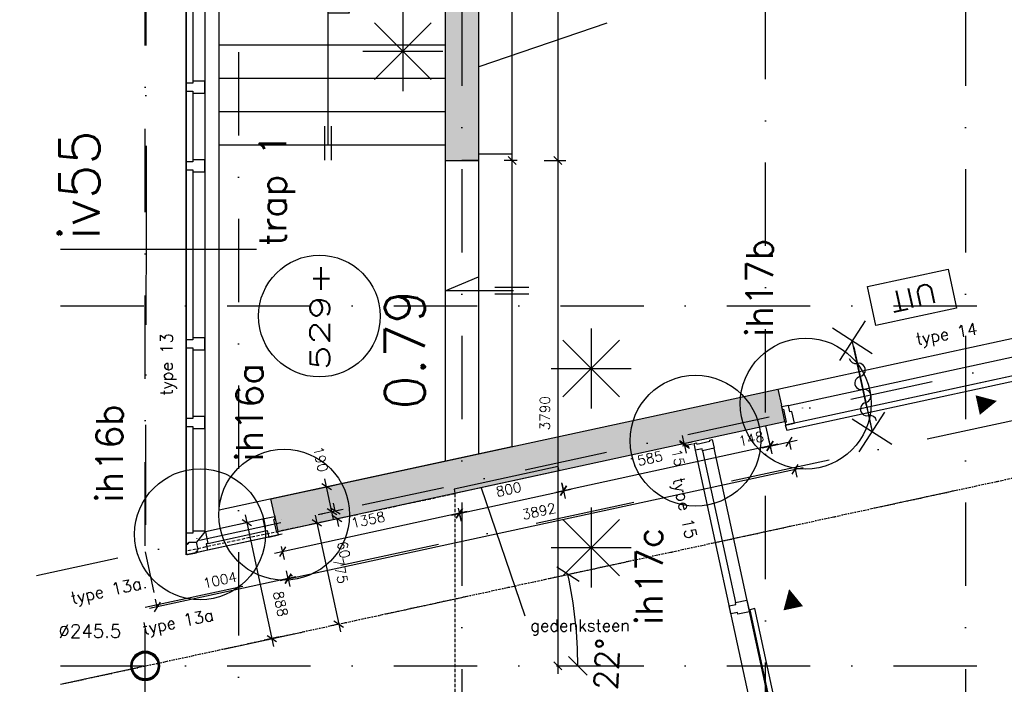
# Model space of a CAD drawing. Extents: x -33344 to 2055880, y -64816 to 121260.
# Tile 95 of 133: x 35387 to 42775, y 64009 to 68993. Entities that reach past the tile are written whole.
import ezdxf
from ezdxf.enums import TextEntityAlignment as Align

# ---------------------------------------------------------------- set-up
doc = ezdxf.new("R2010")
doc.units = 0
doc.header["$LTSCALE"] = 50
doc.header["$MEASUREMENT"] = 0
doc.header["$PDMODE"] = 3
doc.header["$PDSIZE"] = 0.1
for name, pattern in [('DASHDOT', [1, 0.5, -0.25, 0, -0.25]), ('DASHED', [0.75, 0.5, -0.25]), ('DD1', [2.66667, 1.66667, -0.5, 0, -0.5]), ('HIDDENX2', [0.75, 0.5, -0.25]), ('STRAM_0WT$1$DASHDOT', [25, 12.5, -6.25, 0, -6.25]), ('STRAM_0WT$1$DD1', [2.66667, 1.66667, -0.5, 0, -0.5])]:
    doc.linetypes.add(name, pattern=pattern)
doc.layers.get('0').update_dxf_attribs({"linetype": 'CONTINUOUS'})
doc.layers.get('DEFPOINTS').update_dxf_attribs({"linetype": 'CONTINUOUS'})
for name, color, linetype in [('00', 7, 'CONTINUOUS'), ('_BRANDCOMPART', 6, 'DASHDOT'), ('_DETAILNUMMERS', 4, 'CONTINUOUS'), ('_DETAILNUMMERSTEKST', 4, 'CONTINUOUS'), ('A--A21--_F12--', 7, 'CONTINUOUS'), ('A--A21--_F123-', 9, 'CONTINUOUS'), ('A--A22--_F12--', 7, 'CONTINUOUS'), ('A--A22--_F123-', 9, 'CONTINUOUS'), ('A--A28--_F-2--', 7, 'CONTINUOUS'), ('A--L21--', 3, 'CONTINUOUS'), ('A--L21--_F12--', 7, 'CONTINUOUS'), ('A--L22--', 3, 'CONTINUOUS'), ('A--L22--_F12--', 7, 'CONTINUOUS'), ('A--L22A1_BINNENWAND', 1, 'CONTINUOUS'), ('A--L22A3_BINNENWAND', 3, 'CONTINUOUS'), ('A--L28--', 7, 'CONTINUOUS'), ('A--L28--_F-2--', 7, 'CONTINUOUS'), ('A--L32--_F-23-', 2, 'CONTINUOUS'), ('A--L32--_F123-', 1, 'CONTINUOUS'), ('A--L35A2_PLAFONDS', 1, 'HIDDENX2'), ('A--L63--', 7, 'CONTINUOUS'), ('A--L65--', 7, 'CONTINUOUS'), ('A--L65--_F-23-', 7, 'CONTINUOUS'), ('A--L65--_F123-', 7, 'CONTINUOUS'), ('A--M$1A-_F123-', 1, 'CONTINUOUS'), ('A--M1$A-_F123-', 1, 'CONTINUOUS'), ('A--T$1A-25_TEKST', 2, 'CONTINUOUS'), ('A--T$1A-_F123-_RN', 4, 'CONTINUOUS'), ('A--T01A-25_TEKST', 2, 'CONTINUOUS'), ('A--T63--_F123-', 1, 'CONTINUOUS'), ('HELLINGBANEN_TRAP', 1, 'CONTINUOUS'), ('HELLINGBANEN_TRAPPEN', 1, 'CONTINUOUS'), ('L1', 1, 'CONTINUOUS'), ('STRAM_0WT$0$A--L$7A-_STRA0', 1, 'STRAM_0WT$1$DASHDOT'), ('STRAM_0WT$0$A--L$7AC3-_STR', 3, 'STRAM_0WT$1$DASHDOT'), ('STRAM_0WT$1$A--M$1A-_F123-', 1, 'CONTINUOUS'), ('STRAM_0WT$1$STRAMIEN', 1, 'STRAM_0WT$1$DD1'), ('STRAMIEN', 1, 'DD1'), ('TEKST_KOZIJNMERK', 2, 'CONTINUOUS'), ('X--LR---_CP', 7, 'CONTINUOUS'), ('XREF', 7, 'CONTINUOUS')]:
    doc.layers.add(name, color=color, linetype=linetype)
doc.styles.add('ALFA-0_25', font='ROMANS')
doc.styles.add('B-01', font='SIMPLEX.SHX', dxfattribs={"width": 0.8, "height": 4.5})
doc.styles.add('HIEMSTRA', font='romans.shx')
doc.styles.add('STRAM_0WT$1$HIEMSTRA', font='romans.shx')
doc.dimstyles.new('STANDARD$0', dxfattribs={"dimscale": 30, "dimtxt": 2.5, "dimasz": 2, "dimexe": 2, "dimexo": 0, "dimgap": 2, "dimtad": 1, "dimdec": 0, "dimzin": 0, "dimtxsty": 'ALFA-0_25', "dimblk1": 'OBLIQUE', "dimblk2": 'OBLIQUE', "dimsah": 1, "dimcen": -3, "dimdle": 2, "dimclrd": 1, "dimclre": 1, "dimclrt": 2, "dimazin": 3, "dimtfac": 0.666667, "dimtofl": 0, "dimtmove": 0, "dimatfit": 3, "dimtvp": 0.833333, "dimtolj": 1, "dimtzin": 0})
doc.dimstyles.new('STRAM_0WT$0$STANDARD', dxfattribs={"dimscale": 70, "dimtxt": 2.5, "dimasz": 2, "dimexe": 0.3, "dimexo": 0.3, "dimgap": 2, "dimtad": 1, "dimdec": 0, "dimzin": 0, "dimtxsty": 'STRAM_0WT$1$HIEMSTRA', "dimblk1": 'STRAM_0WT$0$_OBLIQUE', "dimblk2": 'STRAM_0WT$0$_OBLIQUE', "dimsah": 1, "dimcen": -0.09, "dimdle": 0.3, "dimclrd": 1, "dimclre": 1, "dimclrt": 4, "dimazin": 3, "dimtfac": 1, "dimtdec": 4, "dimtix": 1, "dimtofl": 0, "dimtmove": 0, "dimatfit": 3, "dimtvp": 625, "dimtolj": 1, "dimtzin": 0})

# ---------------------------------------------------------------- blocks, each defined once
blk = doc.blocks.new('Q060089-')
at = {"layer": 'A--L63--', "linetype": 'CONTINUOUS'}
blk.add_lwpolyline([(0, 0), (0, 300), (620, 300), (620, 0)], close=True, dxfattribs=at)
at = {"layer": 'X--LR---_CP'}
blk.add_point((620, 0), dxfattribs=at)
blk.add_point((620, 0), dxfattribs=at)
blk.add_point((620, 0), dxfattribs=at)
at = {"layer": 'A--T63--_F123-', "style": 'ALFA-0_25', "width": 1.088889}
blk.add_text('UIT', height=150, dxfattribs=at).set_placement((123.7, 78.8), (473.7, 78.8), align=Align.FIT)
blk = doc.blocks.new('Q020657-')
at = {"layer": 'A--A28--_F-2--', "color": 3, "linetype": 'CONTINUOUS'}
for points in [[(-89.7, 37.1), (-101.2, 41.9), (-68.6, 68.6), (-77.5, 77.5)], [(-68.6, 68.6), (-77.5, 77.5), (-37.1, 89.7), (-41.9, 101.2)], [(-37.1, 89.7), (-41.9, 101.2), (0, 97.1), (0, 109.5)], [(0, 97.1), (0, 109.5), (37.1, 89.7), (41.9, 101.2)], [(37.1, 89.7), (41.9, 101.2), (68.6, 68.6), (77.5, 77.5)], [(68.6, 68.6), (77.5, 77.5), (89.7, 37.1), (101.2, 41.9)], [(-97.1, 0), (-109.5, 0), (-89.7, 37.1), (-101.2, 41.9)], [(-89.7, -37.1), (-101.2, -41.9), (-97.1, 0), (-109.5, 0)], [(89.7, 37.1), (101.2, 41.9), (97.1, 0), (109.5, 0)], [(97.1, 0), (109.5, 0), (89.7, -37.1), (101.2, -41.9)], [(-68.6, -68.6), (-77.5, -77.5), (-89.7, -37.1), (-101.2, -41.9)], [(-37.1, -89.7), (-41.9, -101.2), (-68.6, -68.6), (-77.5, -77.5)], [(68.6, -68.6), (77.5, -77.5), (37.1, -89.7), (41.9, -101.2)], [(89.7, -37.1), (101.2, -41.9), (68.6, -68.6), (77.5, -77.5)], [(0, -97.1), (0, -109.5), (-37.1, -89.7), (-41.9, -101.2)], [(37.1, -89.7), (41.9, -101.2), (0, -97.1), (0, -109.5)]]:
    blk.add_solid(points, dxfattribs=at)
at = {"layer": 'A--L28--_F-2--', "color": 3, "linetype": 'CONTINUOUS'}
blk.add_lwpolyline([(0, 109.5, 1), (0, -109.5, 1), (0, 109.5), (0, 97.1, -1), (0, -97.1, -1), (0, 97.1)], format="xyb", close=True, dxfattribs=at)
at = {"layer": 'X--LR---_CP', "color": 4, "linetype": 'CONTINUOUS'}
blk.add_point((0, 0), dxfattribs=at)
blk = doc.blocks.new('S060204-')
at = {"layer": 'A--L65--_F-23-', "color": 255}
blk.add_circle((0, 0), 0.0123, dxfattribs=at)
at = {"layer": 'A--L65--_F123-', "color": 1, "linetype": 'CONTINUOUS'}
for points in [[(-1.25, 6.25), (1.25, 3.75)], [(1.25, 6.25), (-1.25, 3.75)], [(0, 0), (0, 5)]]:
    blk.add_lwpolyline(points, dxfattribs=at)
blk = doc.blocks.new('S060205A')
at = {"layer": 'A--L65--_F-23-', "color": 255}
blk.add_circle((0, -0.0123), 0.0123, dxfattribs=at)
at = {"layer": 'A--L65--_F123-', "color": 1, "linetype": 'CONTINUOUS'}
blk.add_lwpolyline([(0, -0.0123), (0, 6.2377)], dxfattribs=at)
for points in [[(-0.5, 5.7377, 0.41), (0, 5.2377)], [(0, 4.2377, 1), (0, 5.2377)], [(0, 4.2377, 1), (0, 3.2377)], [(0, 2.2377, 1), (0, 3.2377)], [(0, 2.2377, 1), (0, 1.2377)], [(0.5, 0.7377, 0.41), (0, 1.2377)]]:
    blk.add_lwpolyline(points, format="xyb", dxfattribs=at)
at = {"layer": 'A--L65--', "xscale": -1}
blk.add_blockref('S060204-', (0, 1.4877), dxfattribs=at)
blk.add_blockref('S060204-', (0, 1.4877), dxfattribs=at)
at = {"layer": 'A--L65--', "rotation": 180}
blk.add_blockref('S060204-', (0, 4.4877), dxfattribs=at)
blk.add_blockref('S060204-', (0, 4.4877), dxfattribs=at)
blk = doc.blocks.new('_OBLIQUE')
at = {"color": 0, "linetype": 'BYBLOCK'}
blk.add_line((-0.5, -0.5), (0.5, 0.5), dxfattribs=at)
blk = doc.blocks.new('*D219')
at = {"layer": 'A--M$1A-_F123-', "color": 1}
for p, q in [((39425.8, 72306.9), (39425.8, 67877.2)), ((39319.6, 72246.9), (39485.8, 72246.9)), ((39322.1, 67937.2), (39485.8, 67937.2))]:
    blk.add_line(p, q, dxfattribs=at)
at = {"layer": 'DEFPOINTS', "color": 0}
for p in [(39319.6, 72246.9), (39322.1, 67937.2), (39425.8, 67937.2)]:
    blk.add_point(p, dxfattribs=at)
at = {"layer": 'A--M$1A-_F123-', "color": 1, "xscale": 60, "yscale": 60, "zscale": 60}
for p, rotation in [((39425.8, 72246.9), 90), ((39425.8, 67937.2), 270)]:
    blk.add_blockref('_OBLIQUE', p, dxfattribs=dict(at, rotation=rotation))
at = {"layer": 'A--M$1A-_F123-', "color": 2, "insert": (39328.3, 70092), "char_height": 75, "attachment_point": 5, "rotation": 90, "style": 'ALFA-0_25'}
blk.add_mtext('\\A1;4310', dxfattribs=at)
blk = doc.blocks.new('*U1299')
at = {"layer": 'A--A22--_F123-', "linetype": 'CONTINUOUS'}
blk.add_hatch(color=256, dxfattribs=at).paths.add_polyline_path([(0, 0), (-26.5, 122.2), (3777.8, 945.9), (3804.2, 823.7), (3830.7, 701.5), (26.5, -122.2)])
at = {"layer": 'A--A22--_F12--', "color": 8}
for points in [[(0, 0), (-26.5, 122.2), (3804.2, 823.7), (3777.8, 945.9)], [(3804.2, 823.7), (3830.7, 701.5), (0, 0), (26.5, -122.2)]]:
    blk.add_solid(points, dxfattribs=at)
at = {"layer": 'A--L22--_F12--', "color": 3, "linetype": 'CONTINUOUS'}
for points in [[(0, 0), (-26.5, 122.2), (3777.8, 945.9), (3804.2, 823.7)], [(0, 0), (26.5, -122.2), (3830.7, 701.5), (3804.2, 823.7)]]:
    blk.add_lwpolyline(points, dxfattribs=at)
blk = doc.blocks.new('*D247')
at = {"layer": 'A--M$1A-_F123-', "color": 1}
for p, q in [((37743, 65246), (37677.4, 65548.9)), ((37587, 65467.9), (37748.8, 65502.9)), ((37627.1, 65282.3), (37789, 65317.3))]:
    blk.add_line(p, q, dxfattribs=at)
at = {"layer": 'DEFPOINTS', "color": 0}
for p in [(37587, 65467.9), (37690.1, 65490.2), (37627.1, 65282.3)]:
    blk.add_point(p, dxfattribs=at)
at = {"layer": 'A--M$1A-_F123-', "color": 1, "xscale": 60, "yscale": 60, "zscale": 60}
for p, rotation in [((37690.1, 65490.2), 102.2170765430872), ((37730.3, 65304.6), 282.2170765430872)]:
    blk.add_blockref('_OBLIQUE', p, dxfattribs=dict(at, rotation=rotation))
at = {"layer": 'A--M$1A-_F123-', "color": 2, "insert": (37645.5, 65696.5), "char_height": 75, "attachment_point": 5, "rotation": 282.21708, "style": 'ALFA-0_25'}
blk.add_mtext('\\A1;190', dxfattribs=at)
blk = doc.blocks.new('*D248')
at = {"layer": 'A--M$1A-_F123-', "color": 1}
for p, q in [((37636.1, 65284.2), (37813.9, 65322.7)), ((37755.2, 65310), (37742.5, 65368.7)), ((37648.8, 65225.5), (37826.6, 65264)), ((37767.9, 65251.3), (37780.6, 65192.6))]:
    blk.add_line(p, q, dxfattribs=at)
at = {"layer": 'DEFPOINTS', "color": 0}
for p in [(37636.1, 65284.2), (37767.9, 65251.3), (37648.8, 65225.5)]:
    blk.add_point(p, dxfattribs=at)
at = {"layer": 'A--M$1A-_F123-', "color": 1, "xscale": 60, "yscale": 60, "zscale": 60}
for p, rotation in [((37755.2, 65310), 282.2170765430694), ((37767.9, 65251.3), 102.2170765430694)]:
    blk.add_blockref('_OBLIQUE', p, dxfattribs=dict(at, rotation=rotation))
at = {"layer": 'A--M$1A-_F123-', "color": 2, "insert": (37818.5, 65017.8), "char_height": 75, "attachment_point": 5, "rotation": 282.21708, "style": 'ALFA-0_25'}
blk.add_mtext('\\A1;60', dxfattribs=at)
blk = doc.blocks.new('*D249')
at = {"layer": 'A--M$1A-_F123-', "color": 1}
for p, q in [((37342.8, 64788.2), (41265, 65633.8)), ((41206.4, 65621.2), (41219, 65562.6)), ((37401.4, 64800.9), (37414.1, 64742.2))]:
    blk.add_line(p, q, dxfattribs=at)
at = {"layer": 'DEFPOINTS', "color": 0}
for p in [(41206.4, 65621.2), (41206.4, 65621.2), (37401.4, 64800.9)]:
    blk.add_point(p, dxfattribs=at)
at = {"layer": 'A--M$1A-_F123-', "color": 1, "xscale": 60, "yscale": 60, "zscale": 60}
for p, rotation in [((41206.4, 65621.2), 12.16638049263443), ((37401.4, 64800.9), 192.1663804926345)]:
    blk.add_blockref('_OBLIQUE', p, dxfattribs=dict(at, rotation=rotation))
at = {"layer": 'A--M$1A-_F123-', "color": 2, "insert": (39283.3, 65306.4), "char_height": 75, "attachment_point": 5, "rotation": 12.16638, "style": 'ALFA-0_25'}
blk.add_mtext('\\A1;3892', dxfattribs=at)
blk = doc.blocks.new('*D250')
at = {"layer": 'A--M$1A-_F123-', "color": 1}
for p, q in [((37459.9, 64814.4), (36361, 64576.5)), ((37401.4, 64800.9), (37388.5, 64860.3)), ((36419.8, 64588.4), (36407, 64647.9))]:
    blk.add_line(p, q, dxfattribs=at)
at = {"layer": 'DEFPOINTS', "color": 0}
for p in [(37401.4, 64800.9), (36419.7, 64589.2), (36419.8, 64588.4)]:
    blk.add_point(p, dxfattribs=at)
at = {"layer": 'A--M$1A-_F123-', "color": 1, "xscale": 60, "yscale": 60, "zscale": 60}
for p, rotation in [((37401.2, 64801.7), 12.21428028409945), ((36419.7, 64589.2), 192.2142802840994)]:
    blk.add_blockref('_OBLIQUE', p, dxfattribs=dict(at, rotation=rotation))
at = {"layer": 'A--M$1A-_F123-', "color": 2, "insert": (36889.8, 64790.8), "char_height": 75, "attachment_point": 5, "rotation": 12.21428, "style": 'ALFA-0_25'}
blk.add_mtext('\\A1;1004', dxfattribs=at)
blk = doc.blocks.new('*D268')
at = {"layer": 'A--M$1A-_F123-', "color": 1}
for p, q in [((39425.8, 67997.2), (39425.8, 64086.9)), ((39414.3, 67937.2), (39485.8, 67937.2)), ((39414.3, 64146.9), (39485.8, 64146.9))]:
    blk.add_line(p, q, dxfattribs=at)
at = {"layer": 'DEFPOINTS', "color": 0}
for p in [(39414.3, 67937.2), (39414.3, 64146.9), (39425.8, 64146.9)]:
    blk.add_point(p, dxfattribs=at)
at = {"layer": 'A--M$1A-_F123-', "color": 1, "xscale": 60, "yscale": 60, "zscale": 60}
for p, rotation in [((39425.8, 67937.2), 90), ((39425.8, 64146.9), 270)]:
    blk.add_blockref('_OBLIQUE', p, dxfattribs=dict(at, rotation=rotation))
at = {"layer": 'A--M$1A-_F123-', "color": 2, "insert": (39328.3, 66042), "char_height": 75, "attachment_point": 5, "rotation": 90, "style": 'ALFA-0_25'}
blk.add_mtext('\\A1;3790', dxfattribs=at)
blk = doc.blocks.new('*D274')
at = {"layer": 'A--M$1A-_F123-', "color": 1}
for p, q in [((37604.1, 65277.2), (37793.5, 64402.5)), ((37616.8, 65218.6), (37558.2, 65205.9)), ((37780.8, 64461.1), (37722.2, 64448.4))]:
    blk.add_line(p, q, dxfattribs=at)
at = {"layer": 'DEFPOINTS', "color": 0}
for p in [(37616.8, 65218.6), (37780.8, 64461.1), (37780.8, 64461.1)]:
    blk.add_point(p, dxfattribs=at)
at = {"layer": 'A--M$1A-_F123-', "color": 1, "xscale": 60, "yscale": 60, "zscale": 60}
for p, rotation in [((37616.8, 65218.6), 102.2170765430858), ((37780.8, 64461.1), 282.2170765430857)]:
    blk.add_blockref('_OBLIQUE', p, dxfattribs=dict(at, rotation=rotation))
at = {"layer": 'A--M$1A-_F123-', "color": 2, "insert": (37794.1, 64860.5), "char_height": 75, "attachment_point": 5, "rotation": 282.21708, "style": 'ALFA-0_25'}
blk.add_mtext('\\A1;775', dxfattribs=at)
blk = doc.blocks.new('*D293')
at = {"layer": 'A--M$1A-_F123-', "color": 1}
for p, q in [((39083.7, 67877.2), (39083.7, 73472.8)), ((39119.1, 73412.8), (39023.7, 73412.8)), ((39119.1, 67937.2), (39023.7, 67937.2))]:
    blk.add_line(p, q, dxfattribs=at)
at = {"layer": 'DEFPOINTS', "color": 0}
for p in [(39083.7, 73412.8), (39119.1, 73412.8), (39119.1, 67937.2)]:
    blk.add_point(p, dxfattribs=at)
at = {"layer": 'A--M$1A-_F123-', "color": 1, "xscale": 60, "yscale": 60, "zscale": 60}
for p, rotation in [((39083.7, 73412.8), 90), ((39083.7, 67937.2), 270)]:
    blk.add_blockref('_OBLIQUE', p, dxfattribs=dict(at, rotation=rotation))
at = {"layer": 'A--M$1A-_F123-', "color": 2, "insert": (38986.2, 70675), "char_height": 75, "attachment_point": 5, "rotation": 90, "style": 'ALFA-0_25'}
blk.add_mtext('\\A1;5476', dxfattribs=at)
blk = doc.blocks.new('*U1264')
at = {"layer": 'A--A21--_F123-', "linetype": 'CONTINUOUS'}
blk.add_hatch(color=256, dxfattribs=at).paths.add_polyline_path([(0, 0), (125, 0), (125, -5501.1), (0, -5501.1), (-125, -5501.1), (-125, 0)])
at = {"layer": 'A--A21--_F12--', "color": 8}
for points in [[(0, -5501.1), (-125, -5501.1), (0, 0), (-125, 0)], [(0, 0), (125, 0), (0, -5501.1), (125, -5501.1)]]:
    blk.add_solid(points, dxfattribs=at)
at = {"layer": 'A--L21--_F12--', "color": 3, "linetype": 'CONTINUOUS'}
for points in [[(0, 0), (-125, 0), (-125, -5501.1), (0, -5501.1)], [(0, 0), (125, 0), (125, -5501.1), (0, -5501.1)]]:
    blk.add_lwpolyline(points, dxfattribs=at)
blk = doc.blocks.new('*D622')
at = {"layer": 'A--M$1A-_F123-', "color": 1, "linetype": 'CONTINUOUS'}
for p, q in [((37079, 65279), (37292.2, 64293.9)), ((37145.4, 65232), (37033, 65207.6)), ((37333.3, 64364.2), (37220.9, 64339.9))]:
    blk.add_line(p, q, dxfattribs=at)
at = {"layer": 'DEFPOINTS', "color": 0, "linetype": 'CONTINUOUS'}
for p in [(37145.4, 65232), (37279.5, 64352.6), (37333.3, 64364.2)]:
    blk.add_point(p, dxfattribs=at)
at = {"layer": 'A--M$1A-_F123-', "color": 1, "linetype": 'CONTINUOUS', "xscale": 60, "yscale": 60, "zscale": 60}
for p, rotation in [((37091.7, 65220.3), 102.2170765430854), ((37279.5, 64352.6), 282.2170765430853)]:
    blk.add_blockref('_OBLIQUE', p, dxfattribs=dict(at, rotation=rotation))
at = {"layer": 'A--M$1A-_F123-', "color": 2, "linetype": 'CONTINUOUS', "insert": (37344.6, 64612.1), "char_height": 75, "attachment_point": 5, "rotation": 282.21708, "style": 'ALFA-0_25'}
blk.add_mtext('\\A1;888', dxfattribs=at)
blk = doc.blocks.new('*D647')
at = {"layer": 'A--M$1A-_F123-', "color": 1, "linetype": 'CONTINUOUS'}
for p, q in [((41004.7, 65854), (41029.9, 65737.6)), ((41075.8, 65808.9), (39409.2, 65448)), ((39455.4, 65518.4), (39480.6, 65402))]:
    blk.add_line(p, q, dxfattribs=at)
at = {"layer": 'DEFPOINTS', "color": 0, "linetype": 'CONTINUOUS'}
for p in [(41004.7, 65854), (39455.4, 65518.4), (39467.9, 65460.7)]:
    blk.add_point(p, dxfattribs=at)
at = {"layer": 'A--M$1A-_F123-', "color": 1, "linetype": 'CONTINUOUS', "xscale": 60, "yscale": 60, "zscale": 60}
for p, rotation in [((41017.2, 65796.2), 12.21994611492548), ((39467.9, 65460.7), 192.2199461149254)]:
    blk.add_blockref('_OBLIQUE', p, dxfattribs=dict(at, rotation=rotation))
at = {"layer": 'A--M$1A-_F123-', "color": 2, "linetype": 'CONTINUOUS', "insert": (40085.6, 65697.1), "char_height": 75, "attachment_point": 5, "rotation": 12.21995, "style": 'ALFA-0_25'}
blk.add_mtext('\\A1;1585', dxfattribs=at)
blk = doc.blocks.new('*D648')
at = {"layer": 'A--M$1A-_F123-', "color": 1, "linetype": 'CONTINUOUS'}
for p, q in [((38677.9, 65328.9), (38698.7, 65232.7)), ((38744.6, 65304), (37300, 64991.2)), ((37350.5, 65041.5), (37371.3, 64945.2))]:
    blk.add_line(p, q, dxfattribs=at)
at = {"layer": 'DEFPOINTS', "color": 0, "linetype": 'CONTINUOUS'}
for p in [(38677.9, 65328.9), (37350.5, 65041.5), (37358.6, 65003.9)]:
    blk.add_point(p, dxfattribs=at)
at = {"layer": 'A--M$1A-_F123-', "color": 1, "linetype": 'CONTINUOUS', "xscale": 60, "yscale": 60, "zscale": 60}
for p, rotation in [((38686, 65291.3), 12.21886148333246), ((37358.6, 65003.9), 192.2188614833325)]:
    blk.add_blockref('_OBLIQUE', p, dxfattribs=dict(at, rotation=rotation))
at = {"layer": 'A--M$1A-_F123-', "color": 2, "linetype": 'CONTINUOUS', "insert": (38001.7, 65242.9), "char_height": 75, "attachment_point": 5, "rotation": 12.21886, "style": 'ALFA-0_25'}
blk.add_mtext('\\A1;1358', dxfattribs=at)
blk = doc.blocks.new('*D649')
at = {"layer": 'A--M$1A-_F123-', "color": 1, "linetype": 'CONTINUOUS'}
for p, q in [((38627.4, 65278.6), (39526.5, 65473.4)), ((39467.9, 65460.7), (39455.2, 65519.3)), ((38686, 65291.3), (38698.7, 65232.7))]:
    blk.add_line(p, q, dxfattribs=at)
at = {"layer": 'DEFPOINTS', "color": 0, "linetype": 'CONTINUOUS'}
for p in [(39467.9, 65460.7), (39467.9, 65460.7), (38686, 65291.3)]:
    blk.add_point(p, dxfattribs=at)
at = {"layer": 'A--M$1A-_F123-', "color": 1, "linetype": 'CONTINUOUS', "xscale": 60, "yscale": 60, "zscale": 60}
for p, rotation in [((39467.9, 65460.7), 12.22010677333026), ((38686, 65291.3), 192.2201067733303)]:
    blk.add_blockref('_OBLIQUE', p, dxfattribs=dict(at, rotation=rotation))
at = {"layer": 'A--M$1A-_F123-', "color": 2, "linetype": 'CONTINUOUS', "insert": (39056.3, 65471.3), "char_height": 75, "attachment_point": 5, "rotation": 12.22011, "style": 'ALFA-0_25'}
blk.add_mtext('\\A1;800', dxfattribs=at)
blk = doc.blocks.new('*D652')
at = {"layer": 'A--M$1A-_F123-', "color": 1, "linetype": 'CONTINUOUS'}
for p, q in [((40958.7, 65783.5), (41220.3, 65840.2)), ((41161.7, 65827.6), (41174.4, 65768.9)), ((41017.3, 65796.4), (41030, 65737.6))]:
    blk.add_line(p, q, dxfattribs=at)
at = {"layer": 'DEFPOINTS', "color": 0, "linetype": 'CONTINUOUS'}
for p in [(41161.7, 65827.6), (41161.7, 65827.5), (41017.3, 65796.4)]:
    blk.add_point(p, dxfattribs=at)
at = {"layer": 'A--M$1A-_F123-', "color": 1, "linetype": 'CONTINUOUS', "xscale": 60, "yscale": 60, "zscale": 60}
for p, rotation in [((41017.3, 65796.2), 192.2170765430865), ((41161.7, 65827.5), 12.21707654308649)]:
    blk.add_blockref('_OBLIQUE', p, dxfattribs=dict(at, rotation=rotation))
at = {"layer": 'A--M$1A-_F123-', "color": 2, "linetype": 'CONTINUOUS', "insert": (40875, 65850), "char_height": 75, "attachment_point": 5, "rotation": 12.21708, "style": 'ALFA-0_25'}
blk.add_mtext('\\A1;148', dxfattribs=at)
blk = doc.blocks.new('SCHUIFDR_2078TYPE14')
at = {"layer": 'A--L32--_F-23-'}
for points in [[(0, -139), (67, -139), (67, -50), (52, -50), (52, 0), (0, 0), (0, -19.5), (9, -19.5), (9, -119.5), (0, -119.5)], [(2078, -139), (2011, -139), (2011, -50), (2026, -50), (2026, 0), (2078, 0), (2078, -19.5), (2069, -19.5), (2069, -119.5), (2078, -119.5)]]:
    blk.add_lwpolyline(points, close=True, dxfattribs=at)
at = {"layer": 'A--L32--_F-23-', "color": 2, "linetype": 'CONTINUOUS'}
blk.add_lwpolyline([(2078, -179), (2078, -139), (-3, -139), (0, -179), (2078, -179)], close=True, dxfattribs=at)
at = {"layer": 'A--L32--_F123-', "color": 1}
for p, q in [((52, 0), (2026, 0)), ((2035.8, -139), (91.8, -139))]:
    blk.add_line(p, q, dxfattribs=at)
at = {"layer": 'L1'}
blk.add_lwpolyline([(1037.5, 265, 0, 0, 0), (1037.5, -297.6, 0, 0, 0), (1587.5, -297.6, 0, 150, 0), (1440.5, -297.6, 150, 150, 0)], format="xyseb", dxfattribs=at)
blk = doc.blocks.new('DR_ENTREETYPE15_16')
at = {"layer": 'A--L32--_F-23-', "color": 2, "linetype": 'CONTINUOUS'}
blk.add_line((-4016.5, 3.8), (-3963.5, 69.5), dxfattribs=at)
for points in [[(-4886.6, 4332.7), (-4973.6, 4313.9), (-4976.8, 4328.5), (-5025.6, 4318), (-5036.6, 4368.8), (-5017.6, 4372.9), (-5015.7, 4364.1), (-4917.9, 4385.3), (-4919.9, 4394.1), (-4900.8, 4398.2)], [(-4640.1, 3194.1), (-4621, 3106.1), (-4708, 3087.3), (-4711.2, 3102), (-4760.1, 3091.4), (-4772.8, 3150), (-4723.9, 3160.6), (-4727.1, 3175.3)], [(-4580.2, 3130.3), (-4619.3, 3121.9), (-4423.3, 2216.7), (-4384.9, 2228.1), (-4580.2, 3130.3)], [(-4183, 1295.6), (-4222.1, 1287.1), (-4418.1, 2192.3), (-4378.3, 2197.8), (-4183, 1295.6)], [(-4230.2, 1301), (-4211.1, 1213), (-4298.1, 1194.2), (-4301.3, 1208.8), (-4350.2, 1198.2), (-4362.9, 1256.9), (-4314, 1267.5), (-4317.2, 1282.1)], [(-2788.5, 69.5), (-2698.5, 69.5), (-2698.5, -19.5), (-2713.5, -19.5), (-2713.5, -69.5), (-2773.5, -69.5), (-2773.5, -19.5), (-2788.5, -19.5)], [(-1528.5, 69.5), (-1438.5, 69.5), (-1438.5, -19.5), (-1453.5, -19.5), (-1453.5, -69.5), (-1513.5, -69.5), (-1513.5, -19.5), (-1528.5, -19.5)], [(-268.5, 69.5), (-268.5, -19.5), (-253.5, -19.5), (-253.5, -69.5), (-201.5, -69.5), (-201.5, -50), (-210.5, -50), (-210.5, 50), (-201.5, 50), (-201.5, 69.5)]]:
    blk.add_lwpolyline(points, close=True, dxfattribs=at)
for points in [[(-3963.5, 69.5), (-3964.6, 74.4), (-4051.6, 55.6), (-4048.4, 40.9), (-4097.3, 30.3), (-4086.3, -20.5), (-4067.2, -16.4), (-4069.1, -7.6), (-4016.5, 3.8)], [(-3963.5, 69.5), (-3958.5, 69.5), (-3958.5, -19.5), (-3973.5, -19.5), (-3973.5, -69.5), (-4025.5, -69.5), (-4025.5, -50), (-4016.5, -50), (-4016.5, 3.8)], [(-4076.5, -18.4), (-4074.4, -28.2), (-4084.2, -30.3), (-4077.8, -59.5), (-4065.4, -69.5), (-4035.5, -69.5), (-4035.5, -59.5), (-4025.5, -59.5)]]:
    blk.add_lwpolyline(points, dxfattribs=at)
at = {"layer": 'A--L32--_F123-', "color": 1}
for p, q in [((-4097.3, 30.3), (-5025.6, 4318)), ((-4973.6, 4313.9), (-4727.1, 3175.3)), ((-3964.6, 74.4), (-4886.6, 4332.7)), ((-4298.1, 1194.2), (-4051.6, 55.6)), ((-268.5, 69.5), (-3958.5, 69.5)), ((-253.5, -69.5), (-3973.5, -69.5)), ((-3958.5, -19.5), (-2788.5, -19.5)), ((-2698.5, -19.5), (-1528.5, -19.5)), ((-1438.5, -19.5), (-268.5, -19.5))]:
    blk.add_line(p, q, dxfattribs=at)
at = {"layer": 'L1'}
for points in [[(-4757.5, 2619.7, 0, 0, 0), (-4207.6, 2738.7, 0, 0, 0), (-4324, 3276.3, 0, 150, 0), (-4292.9, 3132.6, 150, 150, 0)], [(-4555.9, 1688.6, 0, 0, 0), (-4006, 1807.7, 0, 0, 0), (-3889.6, 1270.2, 0, 150, 0), (-3920.7, 1413.8, 150, 150, 0)]]:
    blk.add_lwpolyline(points, format="xyseb", dxfattribs=at)
blk = doc.blocks.new('*D732')
at = {"layer": 'A--M1$A-_F123-', "color": 1}
for p, q in [((40358.1, 65812.1), (40432.2, 65828.2)), ((40373.6, 65815.5), (40360.9, 65874.1)), ((40361.3, 65797.4), (40435.4, 65813.5)), ((40376.7, 65800.8), (40389.4, 65742.2))]:
    blk.add_line(p, q, dxfattribs=at)
at = {"layer": 'DEFPOINTS', "color": 0}
for p in [(40358.1, 65812.1), (40361.3, 65797.4), (40373.6, 65815.5)]:
    blk.add_point(p, dxfattribs=at)
at = {"layer": 'A--M1$A-_F123-', "color": 1, "xscale": 60, "yscale": 60, "zscale": 60}
for p, rotation in [((40373.6, 65815.5), 282.2170765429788), ((40376.7, 65800.8), 102.2170765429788)]:
    blk.add_blockref('_OBLIQUE', p, dxfattribs=dict(at, rotation=rotation))
at = {"layer": 'A--M1$A-_F123-', "color": 2, "insert": (40328.4, 65708.7), "char_height": 75, "attachment_point": 5, "rotation": 282.21708, "style": 'ALFA-0_25'}
blk.add_mtext('\\A1;15', dxfattribs=at)
blk = doc.blocks.new('DETAILNR')
at = {"layer": '_DETAILNUMMERS'}
blk.add_circle((32.9, -23.2), 490.7, dxfattribs=at)
at = {"layer": 'X--LR---_CP'}
blk.add_point((0, 0), dxfattribs=at)
at = {"layer": '_DETAILNUMMERSTEKST', "style": 'ALFA-0_25'}
blk.add_attdef('DETAILNR', text='', height=200, rotation=90, dxfattribs=at).set_placement((-618.4, 223.8), align=Align.RIGHT)
blk = doc.blocks.new('FIJN_SCHUURWERK')
at = {"layer": '00', "color": 4}
for p, q in [((-0.000025, 300), (-0.000025, -300)), ((-212.132075, 212.132), (212.132025, -212.132)), ((-212.131875, -212.132), (212.132025, 212.13215)), ((-299.999975, 0), (299.999975, 0))]:
    blk.add_line(p, q, dxfattribs=at)
blk = doc.blocks.new('STRAM_0WT$0$_OBLIQUE')
at = {"color": 0, "linetype": 'BYBLOCK'}
blk.add_line((-0.5, -0.5), (0.5, 0.5), dxfattribs=at)
blk = doc.blocks.new('*D1944')
at = {"layer": 'DEFPOINTS', "color": 0}
for p in [(-24633.3, 35073.5), (-36077.4, 32359.8), (-39925.3, 31900), (-20830.4, 31900), (-39925.3, 31762.4)]:
    blk.add_point(p, dxfattribs=at)
at = {"layer": 'STRAM_0WT$1$A--M$1A-_F123-', "color": 1}
blk.add_arc((-39289.9, 31900), 3245.2, 0, 12.21708, dxfattribs=at)
at = {"layer": 'STRAM_0WT$1$A--M$1A-_F123-', "color": 1, "xscale": 140, "yscale": 140, "zscale": 140}
for p, rotation in [((-36118.2, 32586.7), 102.2170765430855), ((-36044.7, 31900), 270)]:
    blk.add_blockref('STRAM_0WT$0$_OBLIQUE', p, dxfattribs=dict(at, rotation=rotation))
at = {"layer": 'STRAM_0WT$1$A--M$1A-_F123-', "color": 4, "insert": (-35836.9, 31727.7), "char_height": 175, "attachment_point": 5, "rotation": 87.14312, "style": 'STRAM_0WT$1$HIEMSTRA'}
blk.add_mtext('\\A1;12.22°', dxfattribs=at)
blk = doc.blocks.new('STRAM_0WT')
at = {"layer": 'STRAM_0WT$0$A--L$7A-_STRA0'}
for p, q in [((-39289.938, 9050), (-39289.938, 63702.184)), ((-34634.944, 23800), (-34634.801, 63702.184)), ((-36914.938, 63128.251), (-36914.938, 23800)), ((-33134.929, 63128.251), (-33134.939, 23800)), ((-39925.329, 34600), (-20830.441, 34600)), ((-39925.329, 31900), (-20830.441, 31900))]:
    blk.add_line(p, q, dxfattribs=at)
at = {"layer": 'STRAM_0WT$0$A--L$7AC3-_STR'}
blk.add_line((-38589.938, 89008.057), (-38589.938, -5393.534), dxfattribs=at)
at = {"layer": 'STRAM_0WT$1$STRAMIEN', "linetype": 'STRAM_0WT$1$DASHDOT'}
for p, q in [((-40105.653, 32577.837), (-24813.603, 35888.866)), ((-39925.329, 31762.425), (-24633.28, 35073.454))]:
    blk.add_line(p, q, dxfattribs=at)
at = {"layer": 'STRAM_0WT$1$A--M$1A-_F123-'}
dim = blk.add_angular_dim_2l(base=(-36077.43, 32359.766), line1=((-39925.329, 31762.425), (-24633.28, 35073.454)), line2=((-39925.329, 31900), (-20830.441, 31900)), dimstyle='STRAM_0WT$0$STANDARD', override={"dimdec": 2, "dimadec": 2}, dxfattribs=at)
dim.commit()
dim.dimension.update_dxf_attribs({"geometry": '*D1944', "text_midpoint": (-35836.914, 31727.683), "dimtype": 130})

msp = doc.modelspace()

# ---------------------------------------------------------------- linework, layer by layer
at = {"layer": '00', "color": 4, "linetype": 'CONTINUOUS'}
msp.add_line((37164.2, 67270.5), (35692.7, 67270.5), dxfattribs=at)
at = {"layer": '_BRANDCOMPART', "ltscale": 30}
for points in [[(22124.7, 69129.2), (30199.2, 67484.5), (30509.9, 69010), (33649.7, 68370.4), (34564.5, 72888.1), (36329.5, 72548.6), (36335.9, 67455.7)], [(36335.9, 67455.7), (36329.5, 64587.4), (46929.7, 66867.9), (57386.6, 66865.7)]]:
    msp.add_lwpolyline(points, dxfattribs=at)
at = {"layer": 'A--L22A3_BINNENWAND', "linetype": 'CONTINUOUS'}
msp.add_lwpolyline([(38653.3, 65443.1), (39435.1, 65612.4), (39428.8, 65641.8), (38646.9, 65472.4)], close=True, dxfattribs=at)
at = {"layer": 'A--L32--_F-23-'}
msp.add_line((36776.5, 65152.2), (36715.2, 65076.2), dxfattribs=at)
for points in [[(36776.5, 68442.6), (36776.5, 68532.6), (36687.5, 68532.6), (36687.5, 68517.6), (36637.5, 68517.6), (36637.5, 68457.6), (36687.5, 68457.6), (36687.5, 68442.6)], [(36776.5, 67852.6), (36776.5, 67942.6), (36687.5, 67942.6), (36687.5, 67927.6), (36637.5, 67927.6), (36637.5, 67867.6), (36687.5, 67867.6), (36687.5, 67852.6)], [(36776.5, 66518.5), (36776.5, 66608.5), (36687.5, 66608.5), (36687.5, 66593.5), (36637.5, 66593.5), (36637.5, 66533.5), (36687.5, 66533.5), (36687.5, 66518.5)], [(36776.5, 65928.5), (36776.5, 66018.5), (36687.5, 66018.5), (36687.5, 66003.5), (36637.5, 66003.5), (36637.5, 65943.5), (36687.5, 65943.5), (36687.5, 65928.5)], [(37299.9, 65265.5), (37211.9, 65246.5), (37230.8, 65159.5), (37245.4, 65162.7), (37256, 65113.8), (37329.3, 65129.7), (37325.2, 65148.7), (37316.4, 65146.8), (37295.2, 65244.6), (37304, 65246.5)]]:
    msp.add_lwpolyline(points, close=True, dxfattribs=at)
for points in [[(36776.5, 65152.2), (36776.5, 65157.2), (36687.5, 65157.2), (36687.5, 65142.2), (36637.5, 65142.2), (36637.5, 65067.2), (36657, 65067.2), (36657, 65076.2), (36715.2, 65076.2)], [(36776.5, 65152.2), (36781.4, 65153.3), (36800.3, 65066.3), (36785.6, 65063.1), (36796.2, 65014.2), (36722.9, 64998.4), (36718.8, 65017.4), (36727.6, 65019.3), (36715.2, 65076.2)], [(36647.5, 65067.2), (36647.5, 65057.2), (36637.5, 65057.2), (36637.5, 64990.1), (36647.5, 64982.1), (36713.1, 64996.2), (36711, 65006), (36720.8, 65008.1)]]:
    msp.add_lwpolyline(points, dxfattribs=at)
at = {"layer": 'A--L32--_F123-', "color": 1}
for p, q in [((36637.5, 64979.8), (36637.5, 69923.9)), ((36637.5, 69923.9), (36637.5, 65142.2)), ((36776.5, 69923.9), (36776.5, 65152.2)), ((36687.5, 69776.7), (36687.5, 68532.6)), ((36687.5, 68442.6), (36687.5, 67942.6)), ((36687.5, 67852.6), (36687.5, 66608.5)), ((41076, 66223.3), (43106.9, 66663.1)), ((36687.5, 66518.5), (36687.5, 66018.5)), ((36687.5, 65928.5), (36687.5, 65157.2)), ((37211.9, 65246.5), (36781.4, 65153.3)), ((37356.4, 65135.4), (36637.5, 64979.8)), ((37256, 65113.8), (36796.2, 65014.2)), ((36800.3, 65066.3), (37230.8, 65159.5))]:
    msp.add_line(p, q, dxfattribs=at)
at = {"layer": 'A--L35A2_PLAFONDS'}
msp.add_lwpolyline([(35586.8, 72808), (30995.3, 50267.6), (32170.2, 50267.6, -0.150834), (33241.7, 40007.3), (36654.5, 40007.3), (36654.5, 57571.9, -0.343583), (38654.6, 60311.8), (38654.9, 65437.6), (36637.5, 65007.7), (36637.5, 72593.9)], format="xyb", close=True, dxfattribs=at)
at = {"layer": 'A--M$1A-_F123-', "linetype": 'CONTINUOUS'}
msp.add_line((40984.5, 65947.7), (41017.3, 65796.2), dxfattribs=at)
at = {"layer": 'A--M$1A-_F123-'}
msp.add_line((36396, 64698.3), (36330.4, 65001.5), dxfattribs=at)
at = {"layer": 'HELLINGBANEN_TRAP', "linetype": 'CONTINUOUS'}
for p, q in [((38579.5, 68802.2), (36883, 68802.2)), ((38579.5, 68552.2), (36883, 68552.2)), ((38579.5, 68302.2), (36883, 68302.2)), ((38579.5, 68052.2), (36883, 68052.2))]:
    msp.add_line(p, q, dxfattribs=at)
for points in [[(37702, 68052.2), (37702, 69791.1), (37860.5, 69041.1), (37702, 69041.1)], [(37677, 67939.1), (37677, 68194)], [(37727, 67939.1), (37727, 68194)], [(39093.8, 66960.7), (38579.5, 66960.7), (38829.5, 67063.8), (38829.5, 66960.7)], [(39206.9, 66985.7), (38952, 66985.7)], [(39206.9, 66935.7), (38952, 66935.7)]]:
    msp.add_lwpolyline(points, dxfattribs=at)
at = {"layer": 'HELLINGBANEN_TRAPPEN', "linetype": 'CONTINUOUS'}
for p, q in [((36884.5, 65315.8), (36884.5, 70046.8)), ((38579.5, 67937.2), (38579.5, 65682.8)), ((38829.5, 67937.2), (38829.5, 65736.9)), ((39079.5, 67937.2), (39079.5, 65791))]:
    msp.add_line(p, q, dxfattribs=at)
for points in [[(38579.5, 69447.2), (38579.5, 67937.2), (38829.5, 67937.2)], [(38832, 67987.2), (39079.5, 67987.2), (39079.5, 65791), (36884.5, 65315.8)]]:
    msp.add_lwpolyline(points, dxfattribs=at)
at = {"layer": 'HELLINGBANEN_TRAPPEN'}
msp.add_circle((37635.9, 66770.4), 456.2, dxfattribs=at)
at = {"layer": 'STRAMIEN', "linetype": 'DASHDOT'}
msp.add_line((35694.1, 64009.3), (50986.1, 67320.3), dxfattribs=at)
msp.add_line((35694.1, 64009.3), (50986.1, 67320.3), dxfattribs=at)
at = {"layer": 'TEKST_KOZIJNMERK'}
for p, q in [((39793.4, 68968), (38832, 68639.9)), ((39179.7, 64519.1), (38851.7, 65480.5))]:
    msp.add_line(p, q, dxfattribs=at)
at = {"layer": 'X--LR---_CP', "color": 1, "linetype": 'CONTINUOUS'}
msp.add_point((40739.8, 64773), dxfattribs=at)
msp.add_point((40739.8, 64773), dxfattribs=at)
msp.add_point((40739.8, 64773), dxfattribs=at)

# ---------------------------------------------------------------- block references
at = {"layer": '00'}
ref = msp.add_blockref('DETAILNR', (41261.3, 66081.2), dxfattribs=dict(at, rotation=90))
ref.add_attrib('DETAILNR', 'ih17b', dxfattribs={"layer": '_DETAILNUMMERSTEKST', "height": 200, "rotation": 90, "style": 'ALFA-0_25'}).set_placement((41037.5, 67352.5), align=Align.RIGHT)
ref = msp.add_blockref('DETAILNR', (37348.5, 65247.7), dxfattribs=dict(at, rotation=90))
ref.add_attrib('DETAILNR', 'ih16a', dxfattribs={"layer": '_DETAILNUMMERSTEKST', "height": 200, "rotation": 90, "style": 'ALFA-0_25'}).set_placement((37211.8, 66418.3), align=Align.RIGHT)
ref = msp.add_blockref('DETAILNR', (40434.8, 65802.9), dxfattribs=dict(at, rotation=90))
ref.add_attrib('DETAILNR', 'ih17c', dxfattribs={"layer": '_DETAILNUMMERSTEKST', "height": 200, "rotation": 90, "style": 'ALFA-0_25'}).set_placement((40211, 65184.5), align=Align.RIGHT)
ref = msp.add_blockref('DETAILNR', (36717.4, 65101.3), dxfattribs=dict(at, rotation=90))
ref.add_attrib('DETAILNR', 'ih16b', dxfattribs={"layer": '_DETAILNUMMERSTEKST', "height": 200, "rotation": 90, "style": 'ALFA-0_25'}).set_placement((36161.6, 66111), align=Align.RIGHT)
at = {"layer": 'A--L21--', "linetype": 'CONTINUOUS'}
msp.add_blockref('*U1264', (38704.5, 73438.3), dxfattribs=at)
at = {"layer": 'A--L22--'}
msp.add_blockref('*U1299', (37298.2, 65277.5), dxfattribs=at)
at = {"layer": 'A--L22A1_BINNENWAND'}
for p in [(38261.9, 68757.2), (39674.6, 66377.9), (39674.6, 65034.1)]:
    msp.add_blockref('FIJN_SCHUURWERK', p, dxfattribs=at)
at = {"layer": 'A--L28--', "linetype": 'CONTINUOUS'}
msp.add_blockref('Q020657-', (36329.5, 64146.9), dxfattribs=at)
msp.add_blockref('Q020657-', (36329.5, 64146.9), dxfattribs=at)
msp.add_blockref('Q020657-', (36329.5, 64146.9), dxfattribs=at)
at = {"layer": 'A--L32--_F123-', "color": 1, "rotation": 12.217076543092}
msp.add_blockref('SCHUIFDR_2078TYPE14', (41105, 66089.2), dxfattribs=at)
at = {"layer": 'A--L32--_F123-', "color": 1}
msp.add_blockref('DR_ENTREETYPE15_16', (45484.5, 61446.9), dxfattribs=at)
at = {"layer": 'A--L63--', "linetype": 'CONTINUOUS', "rotation": 192.2170765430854}
msp.add_blockref('Q060089-', (42354, 67123.2), dxfattribs=at)
at = {"layer": 'A--L65--', "xscale": 100, "yscale": 100, "zscale": 2, "rotation": 192.2170765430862}
msp.add_blockref('S060205A', (41645.7, 66536.2), dxfattribs=at)
at = {"layer": 'XREF', "linetype": 'DASHED', "ltscale": 20}
msp.add_blockref('STRAM_0WT', (75619.4, 32246.9), dxfattribs=at)

# ---------------------------------------------------------------- texts
at = {"layer": '00', "color": 4, "style": 'ALFA-0_25'}
msp.add_text('iv55', height=300, rotation=90, dxfattribs=at).set_placement((35986.4, 67340.6))
at = {"layer": 'A--T$1A-25_TEKST', "style": 'B-01'}
msp.add_text('%%C245.5', height=100, dxfattribs=at).set_placement((35678.2, 64358.9))
at = {"layer": 'A--T$1A-_F123-_RN', "style": 'ALFA-0_25'}
msp.add_text('0.79', height=300, rotation=90, dxfattribs=at).set_placement((38427.7, 66069.4))
at = {"layer": 'A--T01A-25_TEKST', "color": 3, "style": 'HIEMSTRA'}
msp.add_text('trap 1 ', height=200, rotation=90, dxfattribs=at).set_placement((37387.4, 67294))
at = {"layer": 'HELLINGBANEN_TRAPPEN', "color": 2, "style": 'ALFA-0_25', "width": 1.43783}
msp.add_text('529+', height=144, rotation=90, dxfattribs=at).set_placement((37712.1, 66365.2), (37712.1, 67173.7), align=Align.FIT)
at = {"layer": 'TEKST_KOZIJNMERK', "style": 'HIEMSTRA'}
for s, rotation, p in [('type 14', 9.83828, (42119.2, 66553.5)), ('type 13', 90, (36535.1, 66175.2)), ('type 15', 282.2523, (40286.2, 65548.1)), ('type 13a', 12.21708, (35780.8, 64610.2)), ('type 13a', 11.514, (36319.2, 64380.6)), ('gedenksteen', 0.07785, (39218.5, 64405.6))]:
    msp.add_text(s, height=90, rotation=rotation, dxfattribs=at).set_placement(p)

# ---------------------------------------------------------------- dimensions: what is measured, and where the dimension line sits
at = {"layer": 'A--M$1A-_F123-'}
for base, p1, p2, picture, middle in [((39083.7, 73412.8), (39119.1, 67937.2), (39119.1, 73412.8), '*D293', (38986.2, 70675)), ((39425.8, 67937.2), (39319.6, 72246.9), (39322.1, 67937.2), '*D219', (39328.3, 70092)), ((39425.8, 64146.9), (39414.3, 67937.2), (39414.3, 64146.9), '*D268', (39328.3, 66042))]:
    dim = msp.add_linear_dim(base=base, p1=p1, p2=p2, angle=90, dimstyle='STANDARD$0', dxfattribs=at)
    dim.commit()
    dim.dimension.update_dxf_attribs({"geometry": picture, "text_midpoint": middle})
at = {"layer": 'A--M$1A-_F123-', "linetype": 'CONTINUOUS'}
for base, p1, p2, angle, picture, middle in [((41161.7, 65827.5), (41017.3, 65796.4), (41161.7, 65827.6), 12.21708, '*D652', (40875, 65850)), ((39467.9, 65460.7), (41004.7, 65854), (39455.4, 65518.4), 192.21995, '*D647', (40085.6, 65697.1)), ((37279.5, 64352.6), (37145.4, 65232), (37333.3, 64364.2), 282.21708, '*D622', (37344.6, 64612.1))]:
    dim = msp.add_linear_dim(base=base, p1=p1, p2=p2, angle=angle, dimstyle='STANDARD$0', dxfattribs=at)
    dim.commit()
    dim.dimension.update_dxf_attribs({"geometry": picture, "text_midpoint": middle, "dimtype": 161})
at = {"layer": 'A--M$1A-_F123-'}
for base, p1, p2, angle, picture, middle in [((37690.1, 65490.2), (37627.1, 65282.3), (37587, 65467.9), 102.21708, '*D247', (37645.5, 65696.5)), ((37767.9, 65251.3), (37636.1, 65284.2), (37648.8, 65225.5), 282.21708, '*D248', (37818.5, 65017.8))]:
    dim = msp.add_linear_dim(base=base, p1=p1, p2=p2, angle=angle, dimstyle='STANDARD$0', dxfattribs=at)
    dim.commit()
    dim.dimension.update_dxf_attribs({"geometry": picture, "text_midpoint": middle, "dimtype": 161})
for p1, p2, distance, picture, middle in [((37401.4, 64800.9), (41206.4, 65621.2), 0, '*D249', (39283.3, 65306.4)), ((37616.8, 65218.6), (37780.8, 64461.1), 0, '*D274', (37794.1, 64860.5)), ((37401.4, 64800.9), (36419.8, 64588.4), -0.8, '*D250', (36889.8, 64790.8))]:
    dim = msp.add_aligned_dim(p1=p1, p2=p2, distance=distance, dimstyle='STANDARD$0', dxfattribs=at)
    dim.commit()
    dim.dimension.update_dxf_attribs({"geometry": picture, "text_midpoint": middle})
at = {"layer": 'A--M$1A-_F123-', "linetype": 'CONTINUOUS'}
for p1, p2, distance, picture, middle in [((38686, 65291.3), (39467.9, 65460.7), 0, '*D649', (39056.3, 65471.3)), ((38677.9, 65328.9), (37350.5, 65041.5), 38.5, '*D648', (38001.7, 65242.9))]:
    dim = msp.add_aligned_dim(p1=p1, p2=p2, distance=distance, dimstyle='STANDARD$0', dxfattribs=at)
    dim.commit()
    dim.dimension.update_dxf_attribs({"geometry": picture, "text_midpoint": middle})
at = {"layer": 'A--M1$A-_F123-'}
dim = msp.add_linear_dim(base=(40373.6, 65815.5), p1=(40361.3, 65797.4), p2=(40358.1, 65812.1), angle=102.21708, dimstyle='STANDARD$0', dxfattribs=at)
dim.commit()
dim.dimension.update_dxf_attribs({"geometry": '*D732', "text_midpoint": (40328.4, 65708.7), "dimtype": 161})

doc.saveas('drawing.dxf')
